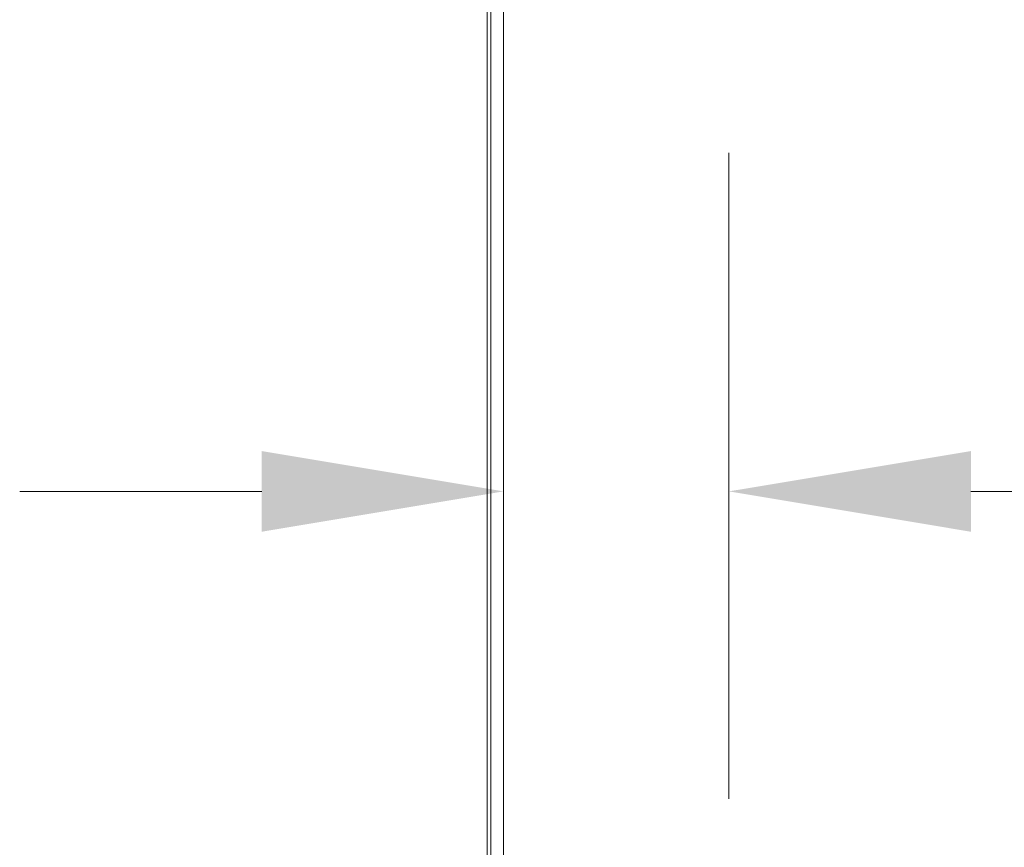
# Model space of a CAD drawing. Header units: inches. Extents: x 14 to 423, y 12 to 263.
# Tile 40 of 124: x 136 to 146, y 149 to 158. Entities that reach past the tile are written whole.
import ezdxf

# ---------------------------------------------------------------- set-up
doc = ezdxf.new("R2010")
doc.units = ezdxf.units.IN
doc.header["$LTSCALE"] = 26
doc.header["$MEASUREMENT"] = 0
doc.layers.add('Dimension (ANSI)', color=7, linetype='Continuous', lineweight=5)
doc.layers.add('Visible (ANSI)', color=7, linetype='Continuous', lineweight=5)
doc.styles.add('ROMANS', font='romans.shx')
doc.dimstyles.new('Default (ANSI)', dxfattribs={"dimscale": 26, "dimtxt": 0.08, "dimasz": 0.098425, "dimexe": 0.125, "dimexo": 0.0625, "dimgap": 0.031496, "dimtad": 0, "dimtih": 1, "dimtoh": 1, "dimrnd": 1e-08, "dimzin": 0, "dimdsep": 46, "dimtxsty": 'ROMANS', "dimcen": 0.09, "dimdle": 0.393701, "dimclrd": 256, "dimclre": 256, "dimclrt": 256, "dimadec": 0, "dimazin": 0, "dimtfac": 1.25, "dimtofl": 0, "dimtmove": 0, "dimatfit": 3, "dimfxl": 1, "dimtolj": 1, "dimtzin": 0, "dimlwd": -1, "dimlwe": -1, "dimarcsym": 0})

# ---------------------------------------------------------------- blocks, each defined once
blk = doc.blocks.new('*D44')
at = {"layer": 'Defpoints', "color": 0, "transparency": 16777216}
for p in [(143.376, 164.483), (170.113, 129.389), (186.675, 129.389)]:
    blk.add_point(p, dxfattribs=at)
at = {"layer": 'Dimension (ANSI)', "transparency": 16777216}
for p, q in [((145.001, 164.483), (189.925, 164.483)), ((186.675, 161.924), (186.675, 148.795)), ((186.675, 131.948), (186.675, 145.077)), ((171.738, 129.389), (189.925, 129.389))]:
    blk.add_line(p, q, dxfattribs=at)
for points in [[(186.249, 161.924), (187.102, 161.924), (186.675, 164.483)], [(186.249, 131.948), (187.102, 131.948), (186.675, 129.389)]]:
    blk.add_solid(points, dxfattribs=at)
at = {"layer": 'Dimension (ANSI)', "transparency": 16777216, "insert": (182.565, 147.976), "char_height": 2.08, "attachment_point": 1, "style": 'ROMANS'}
blk.add_mtext('\\A1;35.09', dxfattribs=at)
blk = doc.blocks.new('*D45')
at = {"layer": 'Defpoints', "color": 0, "transparency": 16777216}
for p in [(143.226, 158.198), (140.843, 152.993), (140.843, 152.993)]:
    blk.add_point(p, dxfattribs=at)
at = {"layer": 'Dimension (ANSI)', "transparency": 16777216}
for p, q in [((143.226, 156.573), (143.226, 149.743)), ((138.284, 152.993), (135.725, 152.993)), ((145.785, 152.993), (149.583, 152.993))]:
    blk.add_line(p, q, dxfattribs=at)
for points in [[(138.284, 153.419), (138.284, 152.566), (140.843, 152.993)], [(145.785, 153.419), (145.785, 152.566), (143.226, 152.993)]]:
    blk.add_solid(points, dxfattribs=at)
at = {"layer": 'Dimension (ANSI)', "transparency": 16777216, "insert": (150.401, 154.033), "char_height": 2.08, "attachment_point": 1, "style": 'ROMANS'}
blk.add_mtext('\\A1;2.38', dxfattribs=at)

msp = doc.modelspace()

# ---------------------------------------------------------------- linework, layer by layer
at = {"layer": 'Visible (ANSI)'}
for p, q in [((140.6671, 198.4827), (140.6671, 130.4826)), ((140.8431, 130.8362), (140.8431, 198.1293)), ((140.7084, 131.3805), (140.7084, 197.585))]:
    msp.add_line(p, q, dxfattribs=at)

# ---------------------------------------------------------------- dimensions: what is measured, and where the dimension line sits
at = {"layer": 'Dimension (ANSI)'}
dim = msp.add_linear_dim(base=(186.6754, 129.3889), p1=(143.3756, 164.4828), p2=(170.1133, 129.3889), angle=90, dimstyle='Default (ANSI)', override={"dimdec": 2, "dimtp": 0, "dimtm": 0, "dimtdec": 2, "dimatfit": 1}, dxfattribs=at)
dim.commit()
dim.dimension.update_dxf_attribs({"geometry": '*D44', "text_midpoint": (186.6754, 146.9359), "dimtype": 160})
dim = msp.add_linear_dim(base=(140.8431, 152.9926), p1=(143.2261, 158.1982), p2=(140.8431, 152.9926), dimstyle='Default (ANSI)', override={"dimtih": 0, "dimtoh": 0, "dimdec": 2, "dimse2": 1, "dimtp": 0, "dimtm": 0, "dimtdec": 2, "dimatfit": 1}, dxfattribs=at)
dim.commit()
dim.dimension.update_dxf_attribs({"geometry": '*D45', "text_midpoint": (153.571, 152.9926), "dimtype": 160})

doc.saveas('drawing.dxf')
